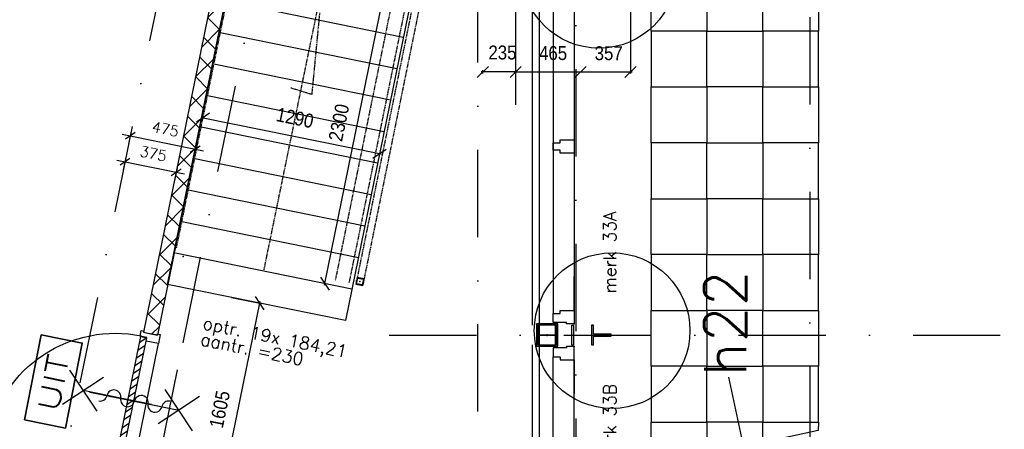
# Model space of a CAD drawing. Extents: x -33346 to 151546, y -8083 to 129543.
# Tile 47 of 68: x 33046 to 40096, y 66172 to 69105. Entities that reach past the tile are written whole.
import ezdxf
from ezdxf.enums import TextEntityAlignment as Align

# ---------------------------------------------------------------- set-up
doc = ezdxf.new("R2010")
doc.units = 0
doc.header["$LTSCALE"] = 50
doc.header["$MEASUREMENT"] = 0
doc.header["$PDSIZE"] = -1
for name, pattern in [('DASHDOT', [25, 12.5, -6.25, 0, -6.25]), ('HIDDEN2', [0.1875, 0.125, -0.0625]), ('XREF2$0$DASHDOT', [25, 12.5, -6.25, 0, -6.25])]:
    doc.linetypes.add(name, pattern=pattern)
doc.layers.get('0').update_dxf_attribs({"linetype": 'CONTINUOUS'})
doc.layers.get('DEFPOINTS').update_dxf_attribs({"linetype": 'CONTINUOUS'})
for name, color, linetype in [('_BRANDCOMPART', 6, 'DASHDOT'), ('_DETAILNUMMERS', 4, 'CONTINUOUS'), ('_DETAILNUMMERSTEKST', 4, 'CONTINUOUS'), ('A--01A1_ACEER', 1, 'CONTINUOUS'), ('A--A22--_F123-', 9, 'CONTINUOUS'), ('A--A28--_F-2--', 7, 'CONTINUOUS'), ('A--A32--_F-2--', 9, 'CONTINUOUS'), ('A--L02-A3-_LOGO', 3, 'CONTINUOUS'), ('A--L21--', 3, 'CONTINUOUS'), ('A--L21A1_BUITENWAND', 1, 'CONTINUOUS'), ('A--L22--_F-2--', 7, 'CONTINUOUS'), ('A--L22A1_BINNENWAND', 1, 'CONTINUOUS'), ('A--L22A2_BINNENWAND', 2, 'CONTINUOUS'), ('A--L22AC1_BINNENWAND', 1, 'HIDDEN2'), ('A--L24A3_TRAPPEN', 3, 'CONTINUOUS'), ('A--L24AC1_TRAPPEN', 1, 'HIDDEN2'), ('A--L28--', 7, 'CONTINUOUS'), ('A--L28--_F-2--', 7, 'CONTINUOUS'), ('A--L28D4_KONSTRUKTIES', 4, 'CONTINUOUS'), ('A--L31A1_BUITENKOZIJN', 1, 'CONTINUOUS'), ('A--L32--', 7, 'CONTINUOUS'), ('A--L32--_F-23-', 2, 'CONTINUOUS'), ('A--L32--_F123-', 1, 'CONTINUOUS'), ('A--L63--', 7, 'CONTINUOUS'), ('A--L63--_F123-', 7, 'CONTINUOUS'), ('A--L65--', 7, 'CONTINUOUS'), ('A--L65--_F-23-', 7, 'CONTINUOUS'), ('A--L65--_F123-', 7, 'CONTINUOUS'), ('A--M$1A-_F123-', 1, 'CONTINUOUS'), ('A--T01A-70_TEKST', 5, 'CONTINUOUS'), ('A--T63--_F123-', 1, 'CONTINUOUS'), ('TEKST_KOZIJNMERK', 2, 'CONTINUOUS'), ('X--LR---_CP', 7, 'CONTINUOUS'), ('XREF2$0$A--L$7A-_STRAMIEN', 1, 'XREF2$0$DASHDOT'), ('XREF2$0$A--L$7AC3-_STRAMIE', 3, 'XREF2$0$DASHDOT')]:
    doc.layers.add(name, color=color, linetype=linetype)
doc.styles.add('ALFA-0_25', font='ROMANS')
doc.styles.add('B-01', font='SIMPLEX.SHX', dxfattribs={"width": 0.8, "height": 4.5})
doc.styles.add('HIEMSTRA', font='romans.shx')
doc.styles.get("Standard").update_dxf_attribs({"font": 'txt', "width": 0.9})
doc.dimstyles.new('BEILEN', dxfattribs={"dimscale": 40, "dimtxt": 2.5, "dimasz": 2, "dimexe": 0.3, "dimexo": 0.3, "dimgap": 2, "dimtad": 1, "dimdec": 0, "dimzin": 0, "dimtxsty": 'HIEMSTRA', "dimblk1": 'OBLIQUE', "dimblk2": 'OBLIQUE', "dimsah": 1, "dimcen": -0.09, "dimdle": 0.3, "dimse1": 1, "dimclrd": 2, "dimclre": 2, "dimclrt": 3, "dimazin": 3, "dimtfac": 1, "dimtdec": 4, "dimtofl": 0, "dimtmove": 0, "dimatfit": 3, "dimtvp": 625, "dimtolj": 1, "dimtzin": 0})
doc.dimstyles.new('STANDARD$0', dxfattribs={"dimscale": 50, "dimtxt": 2.5, "dimasz": 2, "dimexe": 2, "dimexo": 0, "dimgap": 2, "dimtad": 1, "dimdec": 0, "dimzin": 0, "dimtxsty": 'ALFA-0_25', "dimblk1": 'OBLIQUE', "dimblk2": 'OBLIQUE', "dimsah": 1, "dimcen": -3, "dimdle": 2, "dimclrd": 1, "dimclre": 1, "dimclrt": 2, "dimazin": 3, "dimtfac": 0.666667, "dimtofl": 0, "dimtmove": 0, "dimatfit": 3, "dimtvp": 0.833333, "dimtolj": 1, "dimtzin": 0})

# ---------------------------------------------------------------- blocks, each defined once
blk = doc.blocks.new('Q060089-')
at = {"layer": 'A--L63--_F123-', "color": 1, "linetype": 'CONTINUOUS'}
blk.add_lwpolyline([(0, 0), (0, 300), (620, 300), (620, 0)], close=True, dxfattribs=at)
at = {"layer": 'X--LR---_CP'}
blk.add_point((620, 0), dxfattribs=at)
blk.add_point((620, 0), dxfattribs=at)
blk.add_point((620, 0), dxfattribs=at)
at = {"layer": 'A--T63--_F123-', "style": 'ALFA-0_25', "width": 1.279785}
blk.add_text('UIT', height=150, dxfattribs=at).set_placement((96.2, 73.1), (507.6, 73.1), align=Align.FIT)
at = {"layer": 'A--L63--_F123-', "linetype": 'CONTINUOUS'}
mesh = blk.add_polyface(dxfattribs=at)
corners = [(0, 0), (0, 300), (620, 300), (620, 0)]
mesh.append_faces([[corners[k] for k in face] for face in [(0, 1, 1, 1), (1, 2, 2, 2), (2, 3, 3, 3), (3, 0, 0, 0)]])
mesh.append_faces([[corners[k] for k in face] for face in [(0, 3, 2, 1)]], dxfattribs={"vtx0": -1, "vtx1": -1, "vtx2": -1, "vtx3": -1})
blk = doc.blocks.new('*U810')
at = {"layer": 'A--A22--_F123-', "linetype": 'CONTINUOUS'}
h = blk.add_hatch(dxfattribs=at)
h.set_pattern_fill('ALFAKRS', color=256, scale=120, style=0)
h.set_pattern_definition([(45, (-35442.83, -74026.86), (-84.85281, 84.85281), []), (135, (-35442.83, -74026.86), (-84.85281, -84.85281), [])])
h.paths.add_polyline_path([(0, 0), (40.8, -50), (-1411.3, -7179.9), (-1460.3, -7170), (-1509.3, -7160), (-49, 10)])
at = {"layer": 'A--L22--_F-2--', "color": 2, "linetype": 'CONTINUOUS'}
for points in [[(-49, 10), (-49, 10), (-1509.3, -7160), (-1460.3, -7170)], [(40.8, -50), (40.8, -50), (-1411.3, -7179.9), (-1460.3, -7170)]]:
    blk.add_lwpolyline(points, dxfattribs=at)
blk = doc.blocks.new('XREF2')
at = {"layer": 'XREF2$0$A--L$7A-_STRAMIEN'}
for p, q in [((-35527.847, 66718.097), (-57057.909, -38976.081)), ((-39289.938, 9050), (-39289.938, 63702.184)), ((-36914.938, 63128.251), (-36914.938, 23800)), ((-39925.329, 34600), (-20830.441, 34600))]:
    blk.add_line(p, q, dxfattribs=at)
at = {"layer": 'XREF2$0$A--L$7AC3-_STRAMIE'}
blk.add_line((-38589.938, 89008.057), (-38589.938, -5393.534), dxfattribs=at)
blk = doc.blocks.new('Q020490-')
at = {"layer": 'A--A28--_F-2--', "color": 3, "linetype": 'CONTINUOUS'}
for points in [[(-2.75, 58), (-70, 66.5), (70, 66.5)], [(-2.75, 58), (-70, 58), (-70, 66.5)], [(-2.75, 58), (70, 66.5), (70, 58)], [(2.75, -58), (-2.75, -58), (-2.75, 58)], [(-2.75, 58), (2.75, 58), (2.75, -58)], [(-2.75, 58), (70, 58), (2.75, 58)], [(70, -66.5), (-70, -58), (-2.75, -58)], [(70, -66.5), (-70, -66.5), (-70, -58)], [(2.75, -58), (70, -66.5), (-2.75, -58)], [(2.75, -58), (70, -58), (70, -66.5)]]:
    blk.add_solid(points, dxfattribs=at)
at = {"layer": 'A--L28--_F-2--', "color": 3, "linetype": 'CONTINUOUS'}
blk.add_lwpolyline([(70, -66.5), (-70, -66.5), (-70, -58), (-2.75, -58), (-2.75, 58), (-70, 58), (-70, 66.5), (70, 66.5), (70, 58), (2.75, 58), (2.75, -58), (70, -58)], close=True, dxfattribs=at)
at = {"layer": 'X--LR---_CP', "color": 2, "linetype": 'CONTINUOUS'}
for p in [(-2.75, 0), (0, 0), (2.75, 0)]:
    blk.add_point(p, dxfattribs=at)
blk = doc.blocks.new('KOZ34A')
at = {"layer": 'A--01A1_ACEER'}
for p, q in [((-150, -2463), (-150, -74)), ((0, -2442), (0, -95))]:
    blk.add_line(p, q, dxfattribs=at)
at = {"layer": 'A--L22A2_BINNENWAND'}
for points in [[(-150, -9), (-150, -74), (-99, -74), (-99, -95), (0, -95), (0, -22), (0, 0), (-15, 0), (-54, 0), (-54, -9)], [(-150, -1242), (-150, -1295), (-99, -1295), (-99, -1316), (0, -1316), (0, -1243), (0, -1221), (-15, -1221), (-99, -1221), (-99, -1242)], [(-150, -2528), (-150, -2463), (-99, -2463), (-99, -2442), (0, -2442), (0, -2515), (0, -2537), (-15, -2537), (-54, -2537), (-54, -2528)]]:
    blk.add_lwpolyline(points, close=True, dxfattribs=at)
at = {"layer": 'X--LR---_CP', "linetype": 'CONTINUOUS'}
blk.add_point((0, 0), dxfattribs=at)
blk = doc.blocks.new('Q020604-')
at = {"layer": 'A--A28--_F-2--', "color": 3}
for points in [[(-21, 21.1), (-25, -24.9), (-25, 25.1)], [(-21, 21.1), (-25, 25.1), (25, 25.1)], [(-21, 21.1), (-21, -20.9), (-25, -24.9)], [(25, 25.1), (21, 21.1), (-21, 21.1)], [(25, 25.1), (25, -24.9), (21, 21.1)], [(25, -24.9), (21, -20.9), (21, 21.1)], [(25, -24.9), (-25, -24.9), (-21, -20.9)], [(25, -24.9), (-21, -20.9), (21, -20.9)]]:
    blk.add_solid(points, dxfattribs=at)
at = {"layer": 'A--L28--_F-2--', "color": 3, "linetype": 'CONTINUOUS'}
blk.add_lwpolyline([(-25, -24.9), (-21, -20.9), (-21, 21.1), (21, 21.1), (21, -20.9), (-21, -20.9), (-25, -24.9), (25, -24.9), (25, 25.1), (-25, 25.1)], close=True, dxfattribs=at)
at = {"layer": 'X--LR---_CP', "color": 4, "linetype": 'CONTINUOUS'}
for p in [(-25, 0.1), (0, 0), (25, 0.1)]:
    blk.add_point(p, dxfattribs=at)
blk = doc.blocks.new('_OBLIQUE')
at = {"color": 0, "linetype": 'BYBLOCK'}
blk.add_line((-0.5, -0.5), (0.5, 0.5), dxfattribs=at)
blk = doc.blocks.new('*D400')
at = {"layer": 'A--M$1A-_F123-', "color": 2}
for p, q in [((36361.8, 68719.3), (36361.8, 68743.1)), ((36609, 68731.1), (36349.8, 68731.1))]:
    blk.add_line(p, q, dxfattribs=at)
at = {"layer": 'DEFPOINTS', "color": 0}
for p in [(36361.8, 68731.1), (36361.8, 68707.3), (36597, 68503.6)]:
    blk.add_point(p, dxfattribs=at)
at = {"layer": 'A--M$1A-_F123-', "color": 2, "xscale": 80, "yscale": 80, "zscale": 80, "rotation": 180}
blk.add_blockref('_OBLIQUE', (36361.8, 68731.1), dxfattribs=at)
at = {"layer": 'A--M$1A-_F123-', "color": 2, "xscale": 80, "yscale": 80, "zscale": 80}
blk.add_blockref('_OBLIQUE', (36597, 68731.1), dxfattribs=at)
at = {"layer": 'A--M$1A-_F123-', "color": 3, "insert": (36502.4, 68869.6), "char_height": 100, "attachment_point": 5}
blk.add_mtext('\\A1;235', dxfattribs=at)
blk = doc.blocks.new('*D401')
at = {"layer": 'A--M$1A-_F123-', "color": 2}
blk.add_line((36585, 68731.1), (37073.8, 68731.1), dxfattribs=at)
at = {"layer": 'DEFPOINTS', "color": 0}
for p in [(36597, 68731.1), (37061.8, 68731.1), (37061.8, 68731.1)]:
    blk.add_point(p, dxfattribs=at)
at = {"layer": 'A--M$1A-_F123-', "color": 2, "xscale": 80, "yscale": 80, "zscale": 80, "rotation": 180}
blk.add_blockref('_OBLIQUE', (36597, 68731.1), dxfattribs=at)
at = {"layer": 'A--M$1A-_F123-', "color": 2, "xscale": 80, "yscale": 80, "zscale": 80}
blk.add_blockref('_OBLIQUE', (37061.8, 68731.1), dxfattribs=at)
at = {"layer": 'A--M$1A-_F123-', "color": 3, "insert": (36865, 68865.5), "char_height": 100, "attachment_point": 5}
blk.add_mtext('\\A1;465', dxfattribs=at)
blk = doc.blocks.new('S060204-')
at = {"layer": 'A--L65--_F-23-', "color": 255}
blk.add_circle((0, 0), 0.0123, dxfattribs=at)
at = {"layer": 'A--L65--_F123-', "color": 1, "linetype": 'CONTINUOUS'}
for points in [[(-1.25, 6.25), (1.25, 3.75)], [(1.25, 6.25), (-1.25, 3.75)], [(0, 0), (0, 5)]]:
    blk.add_lwpolyline(points, dxfattribs=at)
blk = doc.blocks.new('S060205A')
at = {"layer": 'A--L65--_F-23-', "color": 255}
blk.add_circle((0, -0.0123), 0.0123, dxfattribs=at)
at = {"layer": 'A--L65--_F123-', "color": 1, "linetype": 'CONTINUOUS'}
for points in [[(-0.5, 5.7377, 0.41), (0, 5.2377)], [(0, 4.2377, 1), (0, 5.2377)], [(0, 4.2377, 1), (0, 3.2377)], [(0, 2.2377, 1), (0, 3.2377)], [(0, 2.2377, 1), (0, 1.2377)], [(0.5, 0.7377, 0.41), (0, 1.2377)]]:
    blk.add_lwpolyline(points, format="xyb", dxfattribs=at)
blk.add_lwpolyline([(0, -0.0123), (0, 6.2377)], dxfattribs=at)
at = {"layer": 'A--L65--', "xscale": -1}
blk.add_blockref('S060204-', (0, 1.4877), dxfattribs=at)
blk.add_blockref('S060204-', (0, 1.4877), dxfattribs=at)
at = {"layer": 'A--L65--', "rotation": 180}
blk.add_blockref('S060204-', (0, 4.4877), dxfattribs=at)
blk.add_blockref('S060204-', (0, 4.4877), dxfattribs=at)
blk = doc.blocks.new('Q0340081')
at = {"layer": 'A--A32--_F-2--'}
h = blk.add_hatch(dxfattribs=at)
h.set_pattern_fill('ALFALINE', color=9, scale=40, style=0, pattern_type=2)
h.set_pattern_definition([(45, (0, 0), (-28.2843, 28.2843), [])])
h.paths.add_polyline_path([(2, -1.6), (2, -41.6), (928.1, -41.6), (925.1, -1.6)])
at = {"layer": 'A--L32--_F-23-', "color": 2, "linetype": 'CONTINUOUS'}
blk.add_lwpolyline([(2, -1.6), (2, -41.6), (928.1, -41.6), (925.1, -1.6), (2, -1.6)], close=True, dxfattribs=at)
at = {"layer": 'A--L32--_F123-', "color": 1}
blk.add_lwpolyline([(2, -41.6), (2, -971.6, 0.414214), (932, -41.6)], format="xyb", dxfattribs=at)
blk = doc.blocks.new('*D482')
at = {"layer": 'A--M$1A-_F123-', "color": 2}
blk.add_line((34346.9, 68405.9), (35634.5, 68143.6), dxfattribs=at)
at = {"layer": 'DEFPOINTS', "color": 0}
for p in [(34358.7, 68403.5), (35622.7, 68146), (35622.7, 68146)]:
    blk.add_point(p, dxfattribs=at)
at = {"layer": 'A--M$1A-_F123-', "color": 2, "xscale": 80, "yscale": 80, "zscale": 80}
for p, rotation in [((34358.7, 68403.5), 168.4862903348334), ((35622.7, 68146), 348.4862903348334)]:
    blk.add_blockref('_OBLIQUE', p, dxfattribs=dict(at, rotation=rotation))
at = {"layer": 'A--M$1A-_F123-', "color": 3, "insert": (35016.7, 68402.2), "char_height": 100, "attachment_point": 5, "rotation": 348.48629}
blk.add_mtext('\\A1;1290', dxfattribs=at)
blk = doc.blocks.new('*D484')
at = {"layer": 'A--M$1A-_F123-', "color": 2}
for p, q in [((35227.4, 67203.8), (35691.3, 69481.1)), ((35621.1, 69483.1), (35700.6, 69466.9))]:
    blk.add_line(p, q, dxfattribs=at)
at = {"layer": 'DEFPOINTS', "color": 0}
for p in [(35609.4, 69485.5), (35688.9, 69469.3), (35150.3, 67231.8)]:
    blk.add_point(p, dxfattribs=at)
at = {"layer": 'A--M$1A-_F123-', "color": 2, "xscale": 80, "yscale": 80, "zscale": 80}
for p, rotation in [((35688.9, 69469.3), 78.48629033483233), ((35229.8, 67215.6), 258.4862903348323)]:
    blk.add_blockref('_OBLIQUE', p, dxfattribs=dict(at, rotation=rotation))
at = {"layer": 'A--M$1A-_F123-', "color": 3, "insert": (35331.9, 68368.4), "char_height": 100, "attachment_point": 5, "rotation": 78.48629}
blk.add_mtext('\\A1;2300', dxfattribs=at)
blk = doc.blocks.new('*D485')
at = {"layer": 'A--M$1A-_F123-', "color": 2}
for p, q in [((34561.7, 67117), (34777.2, 67073.1)), ((34442.8, 65491.3), (34767.9, 67087.2))]:
    blk.add_line(p, q, dxfattribs=at)
at = {"layer": 'DEFPOINTS', "color": 0}
for p in [(34550, 67119.4), (34765.5, 67075.5), (34229.7, 65547)]:
    blk.add_point(p, dxfattribs=at)
at = {"layer": 'A--M$1A-_F123-', "color": 2, "xscale": 80, "yscale": 80, "zscale": 80}
for p, rotation in [((34765.5, 67075.5), 78.48629033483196), ((34445.2, 65503.1), 258.486290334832)]:
    blk.add_blockref('_OBLIQUE', p, dxfattribs=dict(at, rotation=rotation))
at = {"layer": 'A--M$1A-_F123-', "color": 3, "insert": (34477.9, 66315.2), "char_height": 100, "attachment_point": 5, "rotation": 78.48629}
blk.add_mtext('\\A1;1605', dxfattribs=at)
blk = doc.blocks.new('*D487')
at = {"layer": 'A--M$1A-_F123-', "color": 2}
for p, q in [((37419, 69453.4), (37419, 68719.1)), ((37049.8, 68731.1), (37431, 68731.1))]:
    blk.add_line(p, q, dxfattribs=at)
at = {"layer": 'DEFPOINTS', "color": 0}
for p in [(37419, 69465.4), (37419, 68731.1), (37061.8, 68495.4)]:
    blk.add_point(p, dxfattribs=at)
at = {"layer": 'A--M$1A-_F123-', "color": 2, "xscale": 80, "yscale": 80, "zscale": 80, "rotation": 180}
blk.add_blockref('_OBLIQUE', (37061.8, 68731.1), dxfattribs=at)
at = {"layer": 'A--M$1A-_F123-', "color": 2, "xscale": 80, "yscale": 80, "zscale": 80}
blk.add_blockref('_OBLIQUE', (37419, 68731.1), dxfattribs=at)
at = {"layer": 'A--M$1A-_F123-', "color": 3, "insert": (37263.1, 68864.6), "char_height": 100, "attachment_point": 5}
blk.add_mtext('\\A1;357', dxfattribs=at)
blk = doc.blocks.new('*D495')
at = {"layer": 'A--M$1A-_F123-', "color": 1}
for p, q in [((33806.5, 68120), (33787.9, 68028.7)), ((33741.1, 68099.5), (34225.7, 68000.8)), ((34173.5, 68045.2), (34155, 67954))]:
    blk.add_line(p, q, dxfattribs=at)
at = {"layer": 'DEFPOINTS', "color": 0}
for p in [(33806.5, 68120), (34173.5, 68045.2), (34166.9, 68012.7)]:
    blk.add_point(p, dxfattribs=at)
at = {"layer": 'A--M$1A-_F123-', "color": 1, "xscale": 60, "yscale": 60, "zscale": 60}
for p, rotation in [((33799.9, 68087.5), 168.4881772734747), ((34166.9, 68012.7), 348.4881772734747)]:
    blk.add_blockref('_OBLIQUE', p, dxfattribs=dict(at, rotation=rotation))
at = {"layer": 'A--M$1A-_F123-', "color": 2, "insert": (34002.9, 68145.7), "char_height": 75, "attachment_point": 5, "rotation": 348.48818, "style": 'ALFA-0_25'}
blk.add_mtext('\\A1;375', dxfattribs=at)
blk = doc.blocks.new('*D496')
at = {"layer": 'A--M$1A-_F123-', "color": 1}
for p, q in [((33779, 68285.7), (34361.7, 68167.1)), ((33844.4, 68306.3), (33825.8, 68215)), ((34309.5, 68211.5), (34290.9, 68120.2))]:
    blk.add_line(p, q, dxfattribs=at)
at = {"layer": 'DEFPOINTS', "color": 0}
for p in [(33844.4, 68306.3), (34302.9, 68179), (34309.5, 68211.5)]:
    blk.add_point(p, dxfattribs=at)
at = {"layer": 'A--M$1A-_F123-', "color": 1, "xscale": 60, "yscale": 60, "zscale": 60}
for p, rotation in [((33837.8, 68273.8), 168.4876379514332), ((34302.9, 68179), 348.4876379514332)]:
    blk.add_blockref('_OBLIQUE', p, dxfattribs=dict(at, rotation=rotation))
at = {"layer": 'A--M$1A-_F123-', "color": 2, "insert": (34089.8, 68321.9), "char_height": 75, "attachment_point": 5, "rotation": 348.48764, "style": 'ALFA-0_25'}
blk.add_mtext('\\A1;475', dxfattribs=at)

msp = doc.modelspace()

# ---------------------------------------------------------------- linework, layer by layer
at = {"layer": '_BRANDCOMPART'}
msp.add_lwpolyline([(39278.4, 65990.2), (33801.9, 64760.2), (34216.2, 66792.5), (35740.7, 74277.7)], dxfattribs=at)
at = {"layer": '_DETAILNUMMERS'}
for centre in [(37194.4, 69458.4), (37287.6, 66878.6)]:
    msp.add_circle(centre, 557.3, dxfattribs=at)
at = {"layer": 'A--01A1_ACEER'}
for p, q in [((36865, 65590.4, -0.3), (36865, 66691.4)), ((37015, 65578.1), (37015, 66670.4))]:
    msp.add_line(p, q, dxfattribs=at)
at = {"layer": 'A--L02-A3-_LOGO'}
msp.add_line((38286.4, 65795.3), (38122.6, 66546.6), dxfattribs=at)
at = {"layer": 'A--L21A1_BUITENWAND'}
msp.add_line((36597, 69811.9), (36597, 68495.4), dxfattribs=at)
at = {"layer": 'A--L22A1_BINNENWAND'}
for points in [[(37566.1, 69023.5), (37566.1, 69423.5), (37966.1, 69423.5), (37966.1, 69023.5)], [(38366.1, 69023.5), (38366.1, 69423.5), (37966.1, 69423.5), (37966.1, 69023.5)], [(38366.1, 69023.5), (38366.1, 69423.5), (38766.1, 69423.5), (38766.1, 69023.5)], [(37566.1, 69023.5), (37566.1, 68623.5), (37966.1, 68623.5), (37966.1, 69023.5)], [(38366.1, 69023.5), (38366.1, 68623.5), (37966.1, 68623.5), (37966.1, 69023.5)], [(38366.1, 69023.5), (38366.1, 68623.5), (38766.1, 68623.5), (38766.1, 69023.5)], [(37566.1, 68223.5), (37566.1, 68623.5), (37966.1, 68623.5), (37966.1, 68223.5)], [(38366.1, 68223.5), (38366.1, 68623.5), (37966.1, 68623.5), (37966.1, 68223.5)], [(38366.1, 68223.5), (38366.1, 68623.5), (38766.1, 68623.5), (38766.1, 68223.5)], [(37566.1, 68223.5), (37566.1, 67823.5), (37966.1, 67823.5), (37966.1, 68223.5)], [(38366.1, 68223.5), (38366.1, 67823.5), (37966.1, 67823.5), (37966.1, 68223.5)], [(38366.1, 68223.5), (38366.1, 67823.5), (38766.1, 67823.5), (38766.1, 68223.5)], [(37566.1, 67423.5), (37566.1, 67823.5), (37966.1, 67823.5), (37966.1, 67423.5)], [(38366.1, 67423.5), (38366.1, 67823.5), (37966.1, 67823.5), (37966.1, 67423.5)], [(38366.1, 67423.5), (38366.1, 67823.5), (38766.1, 67823.5), (38766.1, 67423.5)], [(37566.1, 67423.5), (37566.1, 67023.5), (37966.1, 67023.5), (37966.1, 67423.5)], [(38366.1, 67423.5), (38366.1, 67023.5), (37966.1, 67023.5), (37966.1, 67423.5)], [(38366.1, 67423.5), (38366.1, 67023.5), (38766.1, 67023.5), (38766.1, 67423.5)], [(37566.1, 66623.5), (37566.1, 67023.5), (37966.1, 67023.5), (37966.1, 66623.5)], [(38366.1, 66623.5), (38366.1, 67023.5), (37966.1, 67023.5), (37966.1, 66623.5)], [(38366.1, 66623.5), (38366.1, 67023.5), (38766.1, 67023.5), (38766.1, 66623.5)], [(37566.1, 66623.5), (37566.1, 66223.5), (37966.1, 66223.5), (37966.1, 66623.5)], [(38366.1, 66623.5), (38366.1, 66223.5), (37966.1, 66223.5), (37966.1, 66623.5)], [(38366.1, 66623.5), (38366.1, 66223.5), (38766.1, 66223.5), (38766.1, 66623.5)], [(37566.1, 65904), (37566.1, 66223.5), (37966.2, 66223.5), (37966.3, 65992)], [(38365.8, 66078.5), (38366.1, 66223.5), (37966.2, 66223.5), (37966.3, 65992)], [(38365.8, 66078.5), (38366.1, 66223.5), (38766.1, 66223.5), (38762.8, 66164.4)]]:
    msp.add_lwpolyline(points, close=True, dxfattribs=at)
at = {"layer": 'A--L22A2_BINNENWAND'}
for p, q in [((37015, 67023.3), (37015, 67265.5)), ((37015, 66670.4), (37015, 66428.2))]:
    msp.add_line(p, q, dxfattribs=at)
for points in [[(37000, 66775.4), (37000.2, 66918.4), (37012.2, 66918.4), (37012, 66775.4)], [(36865, 66756.4), (36865, 66691.4), (36916, 66691.4), (36916, 66670.4), (37015, 66670.4), (37015, 66743.4), (37015, 66765.4), (37000, 66765.4), (36961, 66765.4), (36961, 66756.4)]]:
    msp.add_lwpolyline(points, close=True, dxfattribs=at)
at = {"layer": 'A--L22AC1_BINNENWAND'}
msp.add_line((35781.5, 69576.9), (35305.7, 67241), dxfattribs=at)
at = {"layer": 'A--L22AC1_BINNENWAND', "color": 2, "linetype": 'BYBLOCK'}
for points in [[(36747, 66766.8), (36900, 66766.8), (36900, 66926.8), (36747, 66926.8)], [(36757, 66776.8), (36890, 66776.8), (36890, 66916.8), (36757, 66916.8)]]:
    msp.add_lwpolyline(points, close=True, dxfattribs=at)
at = {"layer": 'A--L24A3_TRAPPEN'}
for p, q in [((34105.3, 67209.9), (35255, 72854)), ((35905.5, 69534.4), (35379.2, 66950.4)), ((35792.4, 68978.8), (34528.3, 69236.3)), ((35746.5, 68753.4), (34482.4, 69010.9)), ((35700.5, 68528), (34436.5, 68785.5)), ((35654.6, 68302.7), (34390.6, 68560.2)), ((35608.7, 68077.3), (34344.7, 68334.8)), ((35562.8, 67851.9), (34298.8, 68109.4)), ((35516.9, 67626.6), (34252.9, 67884)), ((35471, 67401.2), (34207, 67658.7)), ((35425.1, 67175.8), (34161.1, 67433.3)), ((35379.2, 66950.4), (34105.3, 67209.9))]:
    msp.add_line(p, q, dxfattribs=at)
at = {"layer": 'A--L24AC1_TRAPPEN'}
for p, q in [((34169, 67472.5), (35264.9, 72852)), ((35863.2, 69476.9), (35403.7, 67221)), ((35908.1, 69446.9), (35452.7, 67211)), ((35949, 69396.9), (35501.7, 67201))]:
    msp.add_line(p, q, dxfattribs=at)
msp.add_lwpolyline([(34793.6, 67304.4), (35210, 69332.1), (35136.7, 68569.1), (34985.5, 68616.5)], dxfattribs=at)
at = {"layer": 'A--L28D4_KONSTRUKTIES'}
msp.add_lwpolyline([(37140, 66776.8), (37155, 66776.8), (37155, 66839.3), (37280, 66839.3), (37280, 66854.3), (37155, 66854.3), (37155, 66916.8), (37140, 66916.8)], close=True, dxfattribs=at)
at = {"layer": 'A--L31A1_BUITENKOZIJN'}
for p, q in [((36715, 69466.9), (36715, 66916.9)), ((36765, 69466.9), (36765, 66916.9)), ((36715, 66776.9), (36715, 65636.6)), ((36765, 66776.9), (36765, 65593.8))]:
    msp.add_line(p, q, dxfattribs=at)
at = {"layer": 'A--L32--_F-23-', "color": 2, "linetype": 'CONTINUOUS'}
msp.add_lwpolyline([(34039.1, 66786.2), (33951.8, 66804), (33956.8, 66828.5), (33907.8, 66838.4), (33916.2, 66879.6), (33935.3, 66875.7), (33933.5, 66866.9), (34031.5, 66846.9), (34033.3, 66855.7), (34052.4, 66851.8)], close=True, dxfattribs=at)
at = {"layer": 'A--L32--_F123-', "color": 1}
msp.add_line((33651.6, 64884.3, -0.1), (34039.1, 66786.2), dxfattribs=at)
at = {"layer": 'X--LR---_CP', "linetype": 'CONTINUOUS'}
for p in [(34216.5, 67410.2, 0), (37015, 66765.4)]:
    msp.add_point(p, dxfattribs=at)

# ---------------------------------------------------------------- block references
at = {"linetype": 'CONTINUOUS', "xscale": -1, "rotation": 180}
msp.add_blockref('KOZ34A', (37015, 66928.3), dxfattribs=at)
at = {"layer": 'A--L21--', "linetype": 'CONTINUOUS'}
msp.add_blockref('*U810', (35442.8, 74026.9), dxfattribs=at)
at = {"layer": 'A--L28--', "rotation": 348.4862903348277}
msp.add_blockref('Q020604-', (35482.2, 67230.5), dxfattribs=at)
at = {"layer": 'A--L28--', "color": 2, "linetype": 'CONTINUOUS', "rotation": 90}
msp.add_blockref('Q020490-', (36823.5, 66846.8), dxfattribs=at)
at = {"layer": 'A--L32--', "linetype": 'CONTINUOUS', "xscale": -1, "rotation": 258.486290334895}
msp.add_blockref('Q0340081', (33769.6, 65919.5), dxfattribs=at)
at = {"layer": 'A--L63--', "linetype": 'CONTINUOUS', "rotation": 78.85911300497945}
msp.add_blockref('Q060089-', (33374.4, 66181.3), dxfattribs=at)
at = {"layer": 'A--L65--', "xscale": 100, "yscale": 100, "zscale": 2, "rotation": 258.49}
msp.add_blockref('S060205A', (33549.8, 66438.8), dxfattribs=at)
at = {"layer": 'A--T01A-70_TEKST', "color": 4}
msp.add_blockref('XREF2', (75617.3, 32246.9), dxfattribs=at)

# ---------------------------------------------------------------- texts
at = {"layer": '_DETAILNUMMERSTEKST', "style": 'ALFA-0_25'}
msp.add_text('h22', height=300, rotation=90, dxfattribs=at).set_placement((38247.2, 66551.3))
at = {"layer": 'TEKST_KOZIJNMERK'}
for s, rotation, style, p in [('merk 33A', 90, 'B-01', (37316.5, 67147.1)), ('optr. 19x 184,21', 348.56261, 'HIEMSTRA', (34351.3, 66891.7)), ('aantr. =230', 348.56261, 'HIEMSTRA', (34334.3, 66776.1)), ('merk 33B', 90, 'B-01', (37316.5, 65900.5))]:
    msp.add_text(s, height=90, rotation=rotation, dxfattribs=dict(at, style=style)).set_placement(p)

# ---------------------------------------------------------------- dimensions: what is measured, and where the dimension line sits
at = {"layer": 'A--M$1A-_F123-'}
for p1, p2, distance, dimstyle, override, picture, middle in [((35150.3, 67231.8), (35609.4, 69485.5), -81.1, 'BEILEN', {"dimtxsty": 'STANDARD'}, '*D484', (35331.9, 68368.4)), ((34358.7, 68403.5), (35622.7, 68146), 0, 'BEILEN', {"dimtxsty": 'STANDARD'}, '*D482', (35016.7, 68402.2)), ((33844.4, 68306.3), (34309.5, 68211.5), -33.2, 'STANDARD$0', {"dimscale": 30}, '*D496', (34089.8, 68321.9)), ((33806.5, 68120), (34173.5, 68045.2), -33.2, 'STANDARD$0', {"dimscale": 30}, '*D495', (34002.9, 68145.7)), ((34229.7, 65547), (34550, 67119.4), -219.9, 'BEILEN', {"dimtxsty": 'STANDARD'}, '*D485', (34477.9, 66315.2))]:
    dim = msp.add_aligned_dim(p1=p1, p2=p2, distance=distance, dimstyle=dimstyle, override=override, dxfattribs=at)
    dim.commit()
    dim.dimension.update_dxf_attribs({"geometry": picture, "text_midpoint": middle})
for base, p1, p2, override, picture, middle in [((37419, 68731.1), (37061.8, 68495.4), (37419, 69465.4), {"dimtxsty": 'STANDARD'}, '*D487', (37263.1, 68864.6)), ((36361.8, 68731.1), (36597, 68503.6), (36361.8, 68707.3), {"dimtxsty": 'STANDARD', "dimcen": -0.09, "dimtdec": 4}, '*D400', (36502.4, 68869.6)), ((37061.8, 68731.1), (36597, 68731.1), (37061.8, 68731.1), {"dimtxsty": 'STANDARD', "dimcen": -0.09, "dimtdec": 4}, '*D401', (36865, 68865.5))]:
    dim = msp.add_linear_dim(base=base, p1=p1, p2=p2, dimstyle='BEILEN', override=override, dxfattribs=at)
    dim.commit()
    dim.dimension.update_dxf_attribs({"geometry": picture, "text_midpoint": middle, "dimtype": 160})

doc.saveas('drawing.dxf')
